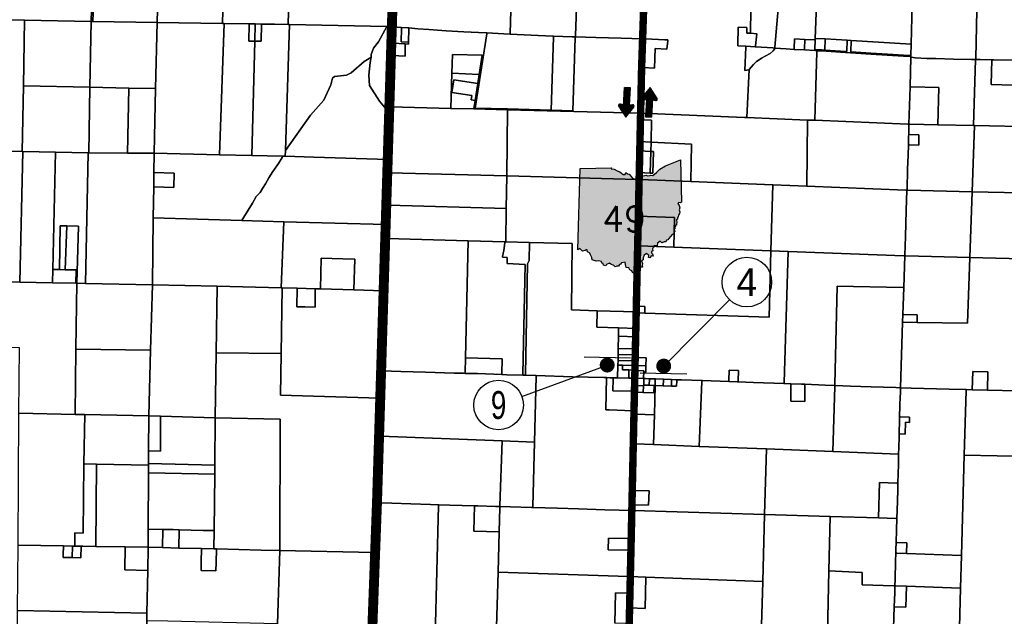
# Model space of a CAD drawing. Header units: feet. Extents: x 1267057 to 1687180, y 157668 to 661817.
# Tile 79 of 157: x 1320937 to 1340794, y 310453 to 322477. Entities that reach past the tile are written whole.
import ezdxf
from ezdxf.enums import TextEntityAlignment as Align

# ---------------------------------------------------------------- set-up
doc = ezdxf.new("R2010")
doc.units = ezdxf.units.FT
doc.header["$MEASUREMENT"] = 0
doc.linetypes.add('F', pattern=[0.15, 0.1, -0.05])
doc.linetypes.add('PHANTOM2', pattern=[1.25, 0.625, -0.125, 0.125, -0.125, 0.125, -0.125])
for name, color, linetype in [('61', 247, 'Continuous'), ('62', 247, 'Continuous'), ('CL-TICK-PI', 1, 'Continuous'), ('County_Land_Parcels_IDHS_', 247, 'Continuous'), ('Hatch-sign', 9, 'Continuous'), ('mercercounty', 247, 'Continuous'), ('SHEET', 4, 'Continuous'), ('SIGN', 9, 'Continuous')]:
    doc.layers.add(name, color=color, linetype=linetype)
doc.styles.get("Standard").update_dxf_attribs({"font": 'font31.shx'})
doc.styles.add('TXT', font='simplex.shx')

# ---------------------------------------------------------------- blocks, each defined once
blk = doc.blocks.new('*X15')
at = {"color": 0}
for p, q in [((1.42, 2.575), (1.923, 2.575)), ((1.434, 2.562), (1.923, 2.562)), ((1.437, 2.587), (1.923, 2.587)), ((1.451, 2.55), (1.923, 2.55)), ((1.454, 2.6), (1.923, 2.6)), ((1.471, 2.612), (1.923, 2.612)), ((1.488, 2.625), (1.923, 2.625)), ((1.506, 2.638), (1.627, 2.638)), ((1.523, 2.65), (1.63, 2.65)), ((1.54, 2.663), (1.633, 2.663)), ((1.557, 2.675), (1.635, 2.675)), ((1.575, 2.688), (1.636, 2.688)), ((1.592, 2.7), (1.63, 2.7)), ((1.469, 2.538), (1.923, 2.538)), ((1.486, 2.525), (1.923, 2.525)), ((1.503, 2.513), (1.627, 2.513)), ((1.52, 2.5), (1.629, 2.5)), ((1.538, 2.487), (1.632, 2.487)), ((1.555, 2.475), (1.635, 2.475)), ((1.572, 2.462), (1.637, 2.462)), ((1.589, 2.45), (1.632, 2.45))]:
    blk.add_line(p, q, dxfattribs=at)
blk = doc.blocks.new('arrow')
at = {"layer": 'SIGN', "color": 6}
for points in [[(1332292, 287632), (1332232, 287649, 0.691214), (1332199, 287605), (1332339, 287387), (1332503, 287588, 0.691214), (1332475, 287636), (1332413, 287625), (1332433, 287975), (1332311, 287981)], [(1332877, 287734), (1332937, 287718, 0.691214), (1332970, 287762), (1332829, 287979), (1332666, 287778, 0.691214), (1332694, 287731), (1332755, 287741), (1332736, 287392), (1332858, 287385)]]:
    blk.add_lwpolyline(points, format="xyb", close=True, dxfattribs=at)
for p, xscale, yscale, zscale, rotation in [((1335261, 285564), 1171.875000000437, 1171.875000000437, 1171.875000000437, 86.8866288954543), ((1329908, 289802), 1171.875000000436, 1171.875000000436, 1171.875000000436, 266.8866288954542)]:
    blk.add_blockref('*X15', p, dxfattribs=dict(at, xscale=xscale, yscale=yscale, zscale=zscale, rotation=rotation))
blk = doc.blocks.new('370')
at = {"color": 0, "linetype": 'ByBlock'}
for p, q in [((0, 0.1001), (0, -0.1001)), ((0, 0), (0.063, 0))]:
    blk.add_line(p, q, dxfattribs=at)

msp = doc.modelspace()

# ---------------------------------------------------------------- hatches: boundary and pattern name
at = {"layer": 'Hatch-sign'}
h = msp.add_hatch(color=256, dxfattribs=at)
h.dxf.hatch_style = 1
h.paths.add_polyline_path([(1332864, 319470), (1332924, 319466), (1332988, 319431), (1333042, 319409), (1333108, 319357), (1333148, 319357), (1333164, 319400), (1333195, 319367), (1333230, 319361), (1333293, 319283), (1333344, 319266), (1333405, 319293), (1333451, 319297), (1333485, 319324), (1333572, 319346), (1333596, 319333), (1333643, 319335), (1333666, 319346), (1333706, 319337), (1333777, 319396), (1333850, 319467), (1333963, 319533), (1334131, 319596), (1334264, 319652), (1334283, 318800), (1334263, 318788), (1334233, 318794), (1334212, 318770), (1334238, 318730), (1334250, 318688), (1334239, 318642), (1334250, 318603), (1334242, 318571), (1334223, 318539), (1334217, 318509), (1334200, 318477), (1334202, 318459), (1334186, 318445), (1334189, 318392), (1334181, 318362), (1334184, 318337), (1334159, 318330), (1334164, 318309), (1334148, 318293), (1334152, 318265), (1334134, 318247), (1334151, 318211), (1334137, 318200), (1334125, 318156), (1334093, 318148), (1334028, 318068), (1334005, 318038), (1333980, 318031), (1333965, 318000), (1333934, 318000), (1333886, 317978), (1333855, 318015), (1333801, 317971), (1333795, 317919), (1333726, 317921), (1333729, 317895), (1333714, 317888), (1333700, 317862), (1333708, 317816), (1333676, 317804), (1333680, 317777), (1333700, 317761), (1333709, 317710), (1333675, 317720), (1333647, 317677), (1333618, 317687), (1333628, 317724), (1333579, 317767), (1333533, 317732), (1333510, 317676), (1333509, 317638), (1333475, 317616), (1333497, 317562), (1333493, 317525), (1333494, 317490), (1333451, 317492), (1333425, 317397), (1333351, 317379), (1333299, 317369), (1333281, 317412), (1333244, 317434), (1333220, 317477), (1333167, 317483), (1333154, 317542), (1333149, 317590), (1333076, 317578), (1333056, 317549), (1333031, 317541), (1333016, 317512), (1332981, 317509), (1332943, 317495), (1332918, 317524), (1332857, 317553), (1332829, 317568), (1332771, 317545), (1332759, 317517), (1332713, 317530), (1332702, 317560), (1332674, 317570), (1332668, 317602), (1332608, 317620), (1332563, 317613), (1332482, 317639), (1332478, 317682), (1332450, 317735), (1332436, 317771), (1332385, 317799), (1332375, 317842), (1332359, 317841), (1332344, 317823), (1332287, 317815), (1332265, 317833), (1332233, 317863), (1332191, 317838), (1332237, 319479), (1332874, 319490)])

# ---------------------------------------------------------------- linework, layer by layer
at = {"layer": '61', "color": 5, "linetype": 'Continuous'}
msp.add_lwpolyline([(1332864, 319470), (1332924, 319466), (1332988, 319431), (1333042, 319409), (1333108, 319357), (1333148, 319357), (1333164, 319400), (1333195, 319367), (1333230, 319361), (1333293, 319283), (1333344, 319266), (1333405, 319293), (1333451, 319297), (1333485, 319324), (1333572, 319346), (1333596, 319333), (1333643, 319335), (1333666, 319346), (1333706, 319337), (1333777, 319396), (1333850, 319467), (1333963, 319533), (1334131, 319596), (1334264, 319652), (1334283, 318800), (1334263, 318788), (1334233, 318794), (1334212, 318770), (1334238, 318730), (1334250, 318688), (1334239, 318642), (1334250, 318603), (1334242, 318571), (1334223, 318539), (1334217, 318509), (1334200, 318477), (1334202, 318459), (1334186, 318445), (1334189, 318392), (1334181, 318362), (1334184, 318337), (1334159, 318330), (1334164, 318309), (1334148, 318293), (1334152, 318265), (1334134, 318247), (1334151, 318211), (1334137, 318200), (1334125, 318156), (1334093, 318148), (1334028, 318068), (1334005, 318038), (1333980, 318031), (1333965, 318000), (1333934, 318000), (1333886, 317978), (1333855, 318015), (1333801, 317971), (1333795, 317919), (1333726, 317921), (1333729, 317895), (1333714, 317888), (1333700, 317862), (1333708, 317816), (1333676, 317804), (1333680, 317777), (1333700, 317761), (1333709, 317710), (1333675, 317720), (1333647, 317677), (1333618, 317687), (1333628, 317724), (1333579, 317767), (1333533, 317732), (1333510, 317676), (1333509, 317638), (1333475, 317616), (1333497, 317562), (1333493, 317525), (1333494, 317490), (1333451, 317492), (1333425, 317397), (1333351, 317379), (1333299, 317369), (1333281, 317412), (1333244, 317434), (1333220, 317477), (1333167, 317483), (1333154, 317542), (1333149, 317590), (1333076, 317578), (1333056, 317549), (1333031, 317541), (1333016, 317512), (1332981, 317509), (1332943, 317495), (1332918, 317524), (1332857, 317553), (1332829, 317568), (1332771, 317545), (1332759, 317517), (1332713, 317530), (1332702, 317560), (1332674, 317570), (1332668, 317602), (1332608, 317620), (1332563, 317613), (1332482, 317639), (1332478, 317682), (1332450, 317735), (1332436, 317771), (1332385, 317799), (1332375, 317842), (1332359, 317841), (1332344, 317823), (1332287, 317815), (1332265, 317833), (1332233, 317863), (1332191, 317838), (1332237, 319479), (1332237, 319479), (1332874, 319490)], close=True, dxfattribs=at)
at = {"layer": 'CL-TICK-PI', "color": 6, "linetype": 'PHANTOM2', "const_width": 200, "flags": 128}
msp.add_lwpolyline([(1328963, 338995), (1328144, 312777), (1327959, 307789), (1327677, 300888), (1327055, 285113), (1326941, 281532), (1326783, 276542), (1326661, 268879)], dxfattribs=at)
at = {"layer": 'CL-TICK-PI', "linetype": 'F', "const_width": 150, "flags": 128}
msp.add_lwpolyline([(1278726, 291441), (1278739, 292634), (1278808, 296860), (1278600, 297875), (1278338, 299105), (1278377, 299577), (1278522, 300170), (1278571, 300614), (1278640, 301882), (1278871, 311352), (1279266, 312724), (1280580, 317679), (1282289, 323400), (1282390, 323709), (1282544, 324030), (1282725, 324283), (1283316, 324565), (1283545, 324920), (1283560, 325733), (1283573, 327065), (1283549, 327583), (1283633, 328034), (1283710, 328291), (1286625, 328350), (1290460, 328288), (1294648, 328200), (1301632, 328078), (1305763, 328102), (1312042, 328020), (1318210, 327795), (1324062, 327717), (1326180, 327672), (1326669, 327727), (1326991, 327860), (1327316, 328079), (1327717, 328368), (1328057, 328647), (1328548, 328738), (1328767, 328730), (1328918, 328737), (1333724, 328617), (1333479, 321499), (1333267, 311918), (1333096, 304581), (1332834, 295133), (1332705, 292167), (1332522, 285003), (1332461, 283691), (1332481, 282511), (1332542, 282168), (1333163, 281444), (1333605, 281069), (1334712, 280781), (1334643, 280489), (1334608, 280252), (1334601, 280141)], dxfattribs=at)
at = {"layer": 'County_Land_Parcels_IDHS_'}
for points in [[(1322418, 323768), (1322377, 322444), (1322377, 322441), (1321037, 322466), (1320687, 322473), (1320243, 322481), (1320278, 323794), (1321077, 323764), (1321128, 325119), (1322458, 325092), (1322418, 323768)], [(1323768, 324530), (1323414, 324540), (1323400, 324272), (1323760, 324262), (1323745, 323736), (1323707, 322417), (1322415, 322441), (1322439, 323157), (1322928, 323147), (1322933, 323296), (1322948, 323756), (1322418, 323768), (1322458, 325092), (1323783, 325066), (1323768, 324530)], [(1328451, 322334), (1328446, 322334), (1328338, 322337), (1326381, 322380), (1326349, 322380), (1326383, 323700), (1326401, 324370), (1326417, 325013), (1327464, 324994), (1328524, 324974), (1328451, 322334)], [(1322415, 322441), (1322377, 322441), (1322377, 322444), (1322418, 323768), (1322948, 323756), (1322933, 323296), (1322928, 323147), (1322439, 323157), (1322415, 322441)], [(1325029, 322400), (1323707, 322417), (1323745, 323736), (1325063, 323718), (1325029, 322400)], [(1326349, 322380), (1326079, 322386), (1325814, 322390), (1325689, 322391), (1325564, 322393), (1325064, 322399), (1325029, 322400), (1325063, 323718), (1326383, 323700), (1326349, 322380)], [(1321012, 321141), (1320987, 319820), (1320637, 319826), (1320687, 322473), (1321037, 322466), (1321012, 321141)], [(1322352, 321114), (1321012, 321141), (1321037, 322466), (1322377, 322441), (1322352, 321114)], [(1323678, 321087), (1323141, 321098), (1322352, 321114), (1322377, 322441), (1322415, 322441), (1323707, 322417), (1323678, 321087)], [(1324970, 319754), (1323649, 319784), (1323678, 321087), (1323707, 322417), (1325029, 322400), (1325064, 322399), (1324970, 319754)], [(1325680, 322043), (1325620, 319739), (1324970, 319754), (1325064, 322399), (1325564, 322393), (1325555, 322045), (1325680, 322043)], [(1325680, 322043), (1325555, 322045), (1325564, 322393), (1325689, 322391), (1325680, 322043)], [(1326296, 319843), (1326292, 319729), (1326292, 319723), (1326240, 319725), (1325620, 319739), (1325680, 322043), (1325805, 322042), (1325814, 322390), (1326079, 322386), (1326349, 322380), (1326381, 322380), (1326296, 319843)], [(1325680, 322043), (1325689, 322391), (1325814, 322390), (1325805, 322042), (1325680, 322043)], [(1328023, 321720), (1327986, 321697), (1327883, 321631), (1327620, 321403), (1327526, 321360), (1327287, 321334), (1327248, 321297), (1327210, 321165), (1327072, 320856), (1326803, 320551), (1326296, 319843), (1326381, 322380), (1328338, 322337), (1328172, 322029), (1328070, 321905), (1328026, 321777), (1328023, 321720)], [(1328397, 320597), (1328359, 320631), (1328196, 320833), (1327994, 321151), (1327976, 321356), (1328002, 321615), (1328023, 321720), (1328026, 321777), (1328070, 321905), (1328172, 322029), (1328338, 322337), (1328446, 322334), (1328451, 322334), (1328397, 320597)], [(1328397, 320597), (1328368, 319673), (1328368, 319657), (1326868, 319709), (1326292, 319723), (1326292, 319729), (1326296, 319843), (1326803, 320551), (1327072, 320856), (1327210, 321165), (1327248, 321297), (1327287, 321334), (1327526, 321360), (1327620, 321403), (1327883, 321631), (1327986, 321697), (1328023, 321720), (1328002, 321615), (1327976, 321356), (1327994, 321151), (1328196, 320833), (1328359, 320631), (1328397, 320597)], [(1322329, 319796), (1322319, 319796), (1321659, 319808), (1320999, 319819), (1320987, 319820), (1321012, 321141), (1322352, 321114), (1322329, 319796)], [(1323112, 319789), (1322329, 319796), (1322352, 321114), (1323141, 321098), (1323112, 319789)], [(1323649, 319784), (1323112, 319789), (1323141, 321098), (1323678, 321087), (1323649, 319784)], [(1319268, 317906), (1319267, 317907), (1319294, 319850), (1319294, 319851), (1319647, 319844), (1320637, 319826), (1320987, 319820), (1320999, 319819), (1320942, 317187), (1319771, 317200), (1319768, 317904), (1319268, 317907), (1319268, 317906)], [(1321608, 317445), (1321602, 317174), (1320942, 317187), (1320999, 319819), (1321659, 319808), (1321608, 317445)], [(1321886, 318321), (1321751, 318324), (1321737, 317441), (1321609, 317443), (1321608, 317445), (1321659, 319808), (1322319, 319796), (1322262, 317160), (1322088, 317164), (1322126, 318317), (1321886, 318322), (1321886, 318321)], [(1323644, 319396), (1323640, 319108), (1323631, 318486), (1323613, 317134), (1322262, 317160), (1322319, 319796), (1322329, 319796), (1323112, 319789), (1323649, 319784), (1323644, 319396)], [(1325418, 318430), (1323631, 318486), (1323640, 319108), (1324044, 319098), (1324051, 319386), (1323644, 319396), (1323649, 319784), (1324970, 319754), (1325620, 319739), (1326240, 319725), (1326231, 319698), (1326158, 319580), (1326043, 319420), (1325959, 319287), (1325894, 319166), (1325836, 319073), (1325790, 318995), (1325705, 318911), (1325635, 318776), (1325543, 318635), (1325458, 318499), (1325418, 318430)], [(1328321, 318351), (1326261, 318403), (1325418, 318430), (1325458, 318499), (1325543, 318635), (1325635, 318776), (1325705, 318911), (1325790, 318995), (1325836, 319073), (1325894, 319166), (1325959, 319287), (1326043, 319420), (1326158, 319580), (1326231, 319698), (1326240, 319725), (1326292, 319723), (1326868, 319709), (1328368, 319657), (1328321, 318351)], [(1323640, 319108), (1323644, 319396), (1324051, 319386), (1324044, 319098), (1323640, 319108)], [(1321737, 317441), (1321751, 318324), (1321886, 318321), (1321853, 317438), (1321737, 317441)], [(1322088, 317164), (1322067, 317164), (1322073, 317434), (1321853, 317438), (1321886, 318322), (1322126, 318317), (1322088, 317164)], [(1326212, 317072), (1324922, 317103), (1323613, 317134), (1323631, 318486), (1325418, 318430), (1326261, 318403), (1326212, 317072)], [(1328274, 317013), (1327674, 317030), (1327695, 317648), (1327454, 317657), (1327019, 317669), (1327002, 317050), (1326899, 317052), (1326532, 317063), (1326232, 317072), (1326212, 317072), (1326261, 318403), (1328321, 318351), (1328274, 317013)], [(1327674, 317030), (1327002, 317050), (1327019, 317669), (1327454, 317657), (1327695, 317648), (1327674, 317030)], [(1322067, 317164), (1321602, 317174), (1321608, 317445), (1321609, 317443), (1321853, 317438), (1322073, 317434), (1322067, 317164)], [(1322071, 315838), (1322054, 314521), (1320923, 314544), (1320932, 315864), (1319963, 315893), (1319633, 315903), (1319649, 317202), (1319771, 317200), (1320942, 317187), (1321602, 317174), (1322067, 317164), (1322088, 317164), (1322071, 315838)], [(1323577, 315814), (1322071, 315838), (1322088, 317164), (1322262, 317160), (1323613, 317134), (1323577, 315814)], [(1324901, 315765), (1324881, 314450), (1323777, 314483), (1323541, 314490), (1323577, 315814), (1323613, 317134), (1324922, 317103), (1324901, 315765)], [(1326211, 315749), (1324901, 315765), (1324922, 317103), (1326212, 317072), (1326232, 317072), (1326211, 315749)], [(1328198, 314849), (1326198, 314907), (1326211, 315749), (1326232, 317072), (1326532, 317063), (1326526, 316691), (1326688, 316688), (1326893, 316682), (1326899, 317052), (1327002, 317050), (1327674, 317030), (1328274, 317013), (1328198, 314849)], [(1326532, 317063), (1326899, 317052), (1326893, 316682), (1326688, 316688), (1326526, 316691), (1326532, 317063)], [(1323541, 314490), (1322248, 314517), (1322054, 314521), (1322071, 315838), (1323577, 315814), (1323541, 314490)], [(1328198, 314849), (1328182, 314376), (1328084, 311738), (1326181, 311780), (1326191, 314429), (1324881, 314450), (1324901, 315765), (1326211, 315749), (1326198, 314907), (1328198, 314849)], [(1322234, 313527), (1322215, 312131), (1322050, 312134), (1322047, 311868), (1322000, 311869), (1321819, 311872), (1320905, 311887), (1320923, 314544), (1322054, 314521), (1322248, 314517), (1322234, 313527)], [(1323538, 313786), (1323537, 313532), (1323537, 313500), (1322483, 313522), (1322234, 313527), (1322248, 314517), (1323541, 314490), (1323538, 313786)], [(1324875, 313500), (1323537, 313532), (1323538, 313786), (1323774, 313780), (1323777, 314483), (1324881, 314450), (1324875, 313500)], [(1323538, 313786), (1323541, 314490), (1323777, 314483), (1323774, 313780), (1323538, 313786)], [(1326181, 311780), (1325807, 311788), (1324903, 311810), (1324852, 311812), (1324858, 312180), (1324873, 313315), (1324875, 313500), (1324881, 314450), (1326191, 314429), (1326181, 311780)], [(1324873, 313315), (1323536, 313347), (1323537, 313500), (1323537, 313532), (1324875, 313500), (1324873, 313315)], [(1322471, 311861), (1322212, 311866), (1322179, 311866), (1322047, 311868), (1322050, 312134), (1322215, 312131), (1322234, 313527), (1322483, 313522), (1322471, 311861)], [(1323536, 313347), (1323531, 312212), (1323529, 311844), (1323066, 311852), (1322471, 311861), (1322483, 313522), (1323537, 313500), (1323536, 313347)], [(1324858, 312180), (1324638, 312185), (1324154, 312197), (1324030, 312200), (1323824, 312205), (1323531, 312212), (1323536, 313347), (1324873, 313315), (1324858, 312180)], [(1323817, 311837), (1323529, 311844), (1323531, 312212), (1323824, 312205), (1323817, 311837)], [(1324147, 311829), (1323817, 311837), (1323824, 312205), (1324030, 312200), (1324154, 312197), (1324147, 311829)], [(1324852, 311812), (1324602, 311818), (1324147, 311829), (1324154, 312197), (1324638, 312185), (1324858, 312180), (1324852, 311812)], [(1323519, 311378), (1323502, 310518), (1320896, 310567), (1320905, 311887), (1321819, 311872), (1321815, 311690), (1321813, 311639), (1321995, 311636), (1322173, 311632), (1322179, 311866), (1322212, 311866), (1322471, 311861), (1323066, 311852), (1323057, 311387), (1323519, 311378)], [(1321995, 311636), (1321813, 311639), (1321815, 311690), (1321819, 311872), (1322000, 311869), (1321995, 311636)], [(1321995, 311636), (1322000, 311869), (1322047, 311868), (1322179, 311866), (1322173, 311632), (1321995, 311636)], [(1323519, 311378), (1323057, 311387), (1323066, 311852), (1323529, 311844), (1323519, 311378)], [(1326138, 310300), (1323927, 310353), (1323498, 310364), (1323492, 310058), (1323484, 309654), (1323498, 310364), (1323502, 310518), (1323519, 311378), (1323529, 311844), (1323817, 311837), (1324147, 311829), (1324602, 311818), (1324597, 311542), (1324594, 311375), (1324894, 311367), (1324898, 311536), (1324903, 311810), (1325807, 311788), (1326181, 311780), (1326181, 311779), (1326138, 310300)], [(1324602, 311818), (1324852, 311812), (1324903, 311810), (1324898, 311536), (1324894, 311367), (1324594, 311375), (1324597, 311542), (1324602, 311818)], [(1327990, 309135), (1326308, 309172), (1326105, 309178), (1326138, 310300), (1326181, 311779), (1326181, 311780), (1328084, 311738), (1327990, 309135)], [(1323484, 309654), (1323475, 309236), (1323475, 309236), (1322736, 309254), (1322649, 309283), (1322654, 309633), (1322207, 309640), (1322198, 309059), (1320876, 309078), (1320879, 309247), (1320896, 310567), (1323502, 310518), (1323498, 310364), (1323484, 309654)]]:
    msp.add_lwpolyline(points, close=True, dxfattribs=at)
at = {"layer": 'mercercounty'}
for points in [[(1332209, 323960), (1332185, 323303), (1332143, 322152), (1332142, 322132), (1332078, 322134), (1331705, 322145), (1331683, 322145), (1331253, 322163), (1330826, 322184), (1330826, 322204), (1330864, 323343), (1330881, 324009), (1331508, 323986), (1331730, 323978), (1332209, 323960)], [(1333530, 323261), (1333521, 322927), (1333511, 322532), (1333499, 322231), (1333494, 322092), (1333069, 322103), (1332559, 322118), (1332142, 322132), (1332143, 322152), (1332185, 323303), (1333500, 323262), (1333530, 323261)], [(1336272, 323163), (1336168, 321924), (1336163, 321905), (1336151, 321905), (1336126, 321907), (1335777, 321928), (1335779, 321948), (1335805, 322195), (1335674, 322203), (1335691, 323184), (1335691, 323184), (1336229, 323165), (1336272, 323163)], [(1336272, 323163), (1336999, 323137), (1337017, 323136), (1336981, 322100), (1336980, 322069), (1336771, 322079), (1336563, 322089), (1336557, 321899), (1336557, 321879), (1336397, 321889), (1336163, 321905), (1336168, 321924), (1336272, 323163)], [(1338225, 323093), (1338940, 323068), (1338943, 323068), (1338916, 321982), (1337702, 322056), (1337627, 322061), (1337180, 322088), (1336981, 322100), (1337017, 323136), (1337588, 323116), (1338225, 323093)], [(1340249, 322999), (1341547, 322966), (1341518, 321897), (1341426, 321900), (1341426, 321865), (1341416, 321866), (1341409, 321648), (1341300, 321650), (1340978, 321657), (1340969, 321658), (1340583, 321667), (1340540, 321667), (1340308, 321672), (1340217, 321674), (1340217, 321694), (1340249, 322999)], [(1328442, 321757), (1328457, 321756), (1328708, 321741), (1328713, 321989), (1328779, 321985), (1328780, 322022), (1328787, 322291), (1328787, 322311), (1328964, 322294), (1329188, 322278), (1329541, 322255), (1329891, 322231), (1330191, 322218), (1330361, 322209), (1330358, 322189), (1330123, 320694), (1330777, 320677), (1330777, 320661), (1330095, 320678), (1330122, 320850), (1330175, 321193), (1330203, 321374), (1330264, 321760), (1329664, 321777), (1329654, 321397), (1329635, 320690), (1328416, 320721), (1328416, 320729), (1328419, 320830), (1328423, 321061), (1328430, 321326), (1328435, 321519), (1328442, 321744), (1328442, 321757)], [(1328450, 322005), (1328451, 322032), (1328456, 322333), (1328549, 322328), (1328639, 322322), (1328638, 322302), (1328632, 322031), (1328780, 322022), (1328779, 321985), (1328713, 321989), (1328465, 322004), (1328450, 322005)], [(1328780, 322022), (1328632, 322031), (1328638, 322302), (1328639, 322322), (1328767, 322313), (1328787, 322311), (1328787, 322291), (1328780, 322022)], [(1335777, 321928), (1335772, 321928), (1335584, 321940), (1335417, 321952), (1335417, 321972), (1335429, 322329), (1335604, 322319), (1335599, 322208), (1335674, 322203), (1335805, 322195), (1335779, 321948), (1335777, 321928)], [(1330826, 322184), (1331253, 322163), (1331683, 322145), (1331705, 322145), (1331705, 322125), (1331658, 320655), (1330777, 320677), (1330123, 320694), (1330358, 322189), (1330361, 322209), (1330701, 322190), (1330826, 322184)], [(1333475, 321512), (1333471, 321399), (1333459, 321002), (1333456, 320901), (1333449, 320625), (1333449, 320592), (1330777, 320661), (1330777, 320677), (1331658, 320655), (1332093, 320643), (1332142, 322112), (1332142, 322132), (1332559, 322118), (1333069, 322103), (1333494, 322092), (1333487, 321865), (1333475, 321512)], [(1331658, 320655), (1331705, 322125), (1331705, 322145), (1332078, 322134), (1332142, 322132), (1332142, 322112), (1332093, 320643), (1331658, 320655)], [(1333494, 322092), (1333560, 322090), (1333948, 322073), (1334008, 322070), (1334006, 322050), (1333990, 321886), (1333753, 321894), (1333737, 321501), (1333505, 321511), (1333475, 321512), (1333487, 321865), (1333494, 322092)], [(1336557, 321879), (1336557, 321899), (1336563, 322089), (1336771, 322079), (1336766, 321887), (1336765, 321867), (1336762, 321867), (1336557, 321879)], [(1336980, 322069), (1336974, 321874), (1336973, 321854), (1336765, 321867), (1336766, 321887), (1336771, 322079), (1336980, 322069)], [(1336980, 322069), (1336981, 322100), (1337180, 322088), (1337174, 321863), (1337107, 321867), (1336974, 321874), (1336980, 322069)], [(1337180, 322088), (1337627, 322061), (1337621, 321835), (1337489, 321844), (1337174, 321863), (1337180, 322088)], [(1328442, 321757), (1328450, 322005), (1328465, 322004), (1328713, 321989), (1328708, 321741), (1328457, 321756), (1328442, 321757)], [(1335777, 321928), (1336126, 321907), (1336151, 321905), (1336163, 321905), (1336157, 321885), (1336129, 321847), (1336069, 321796), (1335968, 321743), (1335897, 321701), (1335831, 321657), (1335793, 321633), (1335739, 321573), (1335688, 321517), (1335649, 321475), (1335641, 321466), (1335604, 321459), (1335559, 321451), (1335583, 321920), (1335584, 321940), (1335772, 321928), (1335777, 321928)], [(1336823, 320455), (1335598, 320505), (1335649, 321475), (1335688, 321517), (1335739, 321573), (1335793, 321633), (1335831, 321657), (1335897, 321701), (1335968, 321743), (1336069, 321796), (1336129, 321847), (1336157, 321885), (1336163, 321905), (1336397, 321889), (1336557, 321879), (1336762, 321867), (1336765, 321867), (1336973, 321854), (1337014, 321852), (1337014, 321832), (1336971, 320449), (1336823, 320455)], [(1337627, 322061), (1337702, 322056), (1337696, 321830), (1338101, 321802), (1338435, 321783), (1338764, 321763), (1338910, 321754), (1338910, 321738), (1338765, 321743), (1338762, 321743), (1338433, 321763), (1338100, 321782), (1337488, 321824), (1337106, 321847), (1337014, 321852), (1336973, 321854), (1336974, 321874), (1337107, 321867), (1337174, 321863), (1337489, 321844), (1337621, 321835), (1337627, 322061)], [(1338916, 321982), (1338910, 321754), (1338764, 321763), (1338435, 321783), (1338101, 321802), (1337696, 321830), (1337702, 322056), (1338916, 321982)], [(1330203, 321374), (1329654, 321397), (1329664, 321777), (1330264, 321760), (1330203, 321374)], [(1338893, 321122), (1338871, 320373), (1338851, 320373), (1336971, 320449), (1337014, 321832), (1337014, 321852), (1337106, 321847), (1337488, 321824), (1338100, 321782), (1338433, 321763), (1338762, 321743), (1338765, 321743), (1338910, 321738), (1338910, 321722), (1338893, 321122)], [(1338893, 321122), (1338910, 321722), (1338913, 321721), (1338998, 321710), (1339232, 321697), (1339416, 321692), (1339771, 321684), (1340133, 321675), (1340211, 321674), (1340173, 320343), (1339452, 320359), (1339473, 321109), (1338913, 321122), (1338893, 321122)], [(1340193, 320343), (1340181, 320343), (1340173, 320343), (1340211, 321674), (1340217, 321674), (1340308, 321672), (1340540, 321667), (1340526, 321168), (1340963, 321158), (1340978, 321657), (1341300, 321650), (1341409, 321648), (1341450, 321648), (1341450, 321628), (1341411, 320316), (1340193, 320343)], [(1341445, 318978), (1340145, 319009), (1340193, 320343), (1341411, 320316), (1341450, 321628), (1341450, 321648), (1341500, 321647), (1341500, 321627), (1341461, 320314), (1341460, 320310), (1341453, 319644), (1341445, 318978)], [(1340978, 321657), (1340963, 321158), (1340526, 321168), (1340540, 321667), (1340583, 321667), (1340969, 321658), (1340978, 321657)], [(1329654, 321397), (1330203, 321374), (1330175, 321193), (1329695, 321268), (1329654, 321009), (1330054, 320947), (1330041, 320862), (1330122, 320850), (1330095, 320678), (1329635, 320690), (1329654, 321397)], [(1330122, 320850), (1330041, 320862), (1330054, 320947), (1329654, 321009), (1329695, 321268), (1330175, 321193), (1330122, 320850)], [(1338871, 320373), (1338893, 321122), (1338913, 321122), (1339473, 321109), (1339452, 320359), (1338891, 320372), (1338871, 320373)], [(1330759, 319327), (1328392, 319391), (1328377, 319391), (1328379, 319449), (1328392, 319914), (1328405, 320335), (1328408, 320447), (1328414, 320661), (1328416, 320721), (1329635, 320690), (1330095, 320678), (1330777, 320661), (1330759, 319327)], [(1333426, 319397), (1333424, 319332), (1333423, 319256), (1333393, 319257), (1330759, 319327), (1330777, 320661), (1333449, 320592), (1333449, 320592), (1333446, 320459), (1333446, 320439), (1333441, 320088), (1333439, 320023), (1333439, 320023), (1333435, 319857), (1333434, 319834), (1333434, 319833), (1333426, 319397)], [(1336809, 319121), (1336124, 319148), (1334469, 319214), (1334486, 319971), (1333669, 320011), (1333676, 320450), (1333446, 320459), (1333449, 320592), (1333479, 320591), (1335555, 320507), (1335598, 320505), (1336823, 320455), (1336809, 319121)], [(1333439, 320023), (1333441, 320088), (1333446, 320439), (1333446, 320459), (1333676, 320450), (1333669, 320011), (1333439, 320023)], [(1336809, 319121), (1336823, 320455), (1336971, 320449), (1338851, 320373), (1338871, 320373), (1338865, 320163), (1338864, 320122), (1338859, 319954), (1338854, 319748), (1338843, 319462), (1338832, 319045), (1338831, 319040), (1338811, 319041), (1336809, 319121)], [(1338831, 319040), (1338832, 319045), (1338843, 319462), (1338854, 319748), (1338859, 319954), (1338879, 319953), (1339067, 319949), (1339073, 320158), (1338885, 320162), (1338865, 320163), (1338871, 320373), (1338891, 320372), (1339452, 320359), (1340173, 320343), (1340181, 320343), (1340193, 320343), (1340145, 319009), (1338851, 319040), (1338831, 319040)], [(1338865, 320163), (1338885, 320162), (1339073, 320158), (1339067, 319949), (1338879, 319953), (1338859, 319954), (1338864, 320122), (1338865, 320163)], [(1333423, 319256), (1333424, 319332), (1333426, 319397), (1333655, 319386), (1333708, 319383), (1333716, 319819), (1333664, 319822), (1333669, 320011), (1334486, 319971), (1334469, 319214), (1333453, 319255), (1333423, 319256)], [(1333664, 319822), (1333434, 319834), (1333435, 319857), (1333439, 320023), (1333439, 320023), (1333669, 320011), (1333664, 319822)], [(1333426, 319397), (1333434, 319833), (1333434, 319834), (1333664, 319822), (1333655, 319386), (1333426, 319397)], [(1333655, 319386), (1333664, 319822), (1333716, 319819), (1333708, 319383), (1333655, 319386)], [(1330759, 319327), (1330750, 318674), (1328372, 318742), (1328357, 318743), (1328364, 318955), (1328377, 319391), (1328392, 319391), (1330759, 319327)], [(1331217, 317989), (1330741, 318002), (1330750, 318674), (1330759, 319327), (1333393, 319257), (1333423, 319256), (1333415, 318778), (1333411, 318517), (1333411, 318516), (1333406, 318173), (1333405, 318096), (1333402, 317920), (1333394, 317520), (1333392, 317342), (1333381, 316847), (1333379, 316701), (1333377, 316586), (1332582, 316610), (1332063, 316626), (1332081, 317966), (1331217, 317989)], [(1333423, 319256), (1333453, 319255), (1334469, 319214), (1336124, 319148), (1336087, 317818), (1334132, 317893), (1334141, 318489), (1333411, 318516), (1333411, 318517), (1333415, 318778), (1333423, 319256)], [(1336087, 317818), (1336124, 319148), (1336809, 319121), (1338811, 319041), (1338831, 319040), (1338817, 318630), (1338801, 318105), (1338789, 317731), (1338789, 317715), (1338769, 317716), (1336436, 317805), (1336087, 317818)], [(1338789, 317715), (1338789, 317731), (1338801, 318105), (1338817, 318630), (1338831, 319040), (1338851, 319040), (1340145, 319009), (1340099, 317684), (1338809, 317715), (1338789, 317715)], [(1340099, 317684), (1340145, 319009), (1341445, 318978), (1342730, 318948), (1342750, 318948), (1342750, 318936), (1342749, 318732), (1342748, 318676), (1342728, 318677), (1342335, 318685), (1342327, 317631), (1341415, 317652), (1340099, 317684)], [(1330741, 318002), (1330724, 318002), (1329982, 318022), (1328350, 318065), (1328335, 318066), (1328340, 318219), (1328352, 318572), (1328357, 318743), (1328372, 318742), (1330750, 318674), (1330741, 318002)], [(1333402, 317920), (1333405, 318096), (1333406, 318173), (1333411, 318516), (1334141, 318489), (1334132, 317893), (1333432, 317919), (1333402, 317920)], [(1329923, 315349), (1329890, 315350), (1329696, 315355), (1329122, 315374), (1328626, 315388), (1328245, 315399), (1328252, 315638), (1328263, 315991), (1328278, 316428), (1328295, 316850), (1328309, 317329), (1328325, 317775), (1328335, 318066), (1328350, 318065), (1329982, 318022), (1329930, 315661), (1329924, 315369), (1329923, 315349)], [(1330662, 315325), (1330663, 315345), (1330667, 315640), (1329930, 315661), (1329982, 318022), (1330724, 318002), (1330723, 317981), (1330707, 317876), (1330699, 317821), (1330692, 317793), (1330690, 317782), (1330690, 317755), (1330682, 317733), (1330674, 317712), (1330673, 317689), (1330771, 317684), (1330768, 317563), (1331129, 317545), (1331085, 315332), (1331084, 315312), (1330759, 315322), (1330662, 315325)], [(1331134, 315311), (1331084, 315312), (1331085, 315332), (1331129, 317545), (1330768, 317563), (1330771, 317684), (1330673, 317689), (1330674, 317712), (1330682, 317733), (1330690, 317755), (1330690, 317782), (1330692, 317793), (1330699, 317821), (1330707, 317876), (1330723, 317981), (1330724, 318002), (1330741, 318002), (1331217, 317989), (1331212, 317622), (1331179, 317555), (1331135, 315331), (1331134, 315311)], [(1331353, 315304), (1331339, 315304), (1331134, 315311), (1331135, 315331), (1331179, 317555), (1331212, 317622), (1331217, 317989), (1332081, 317966), (1332063, 316626), (1332582, 316610), (1332576, 316278), (1333016, 316267), (1333013, 316096), (1333009, 315850), (1333007, 315731), (1333005, 315611), (1333003, 315516), (1333000, 315516), (1332996, 315257), (1332996, 315257), (1332973, 315257), (1332908, 315259), (1332842, 315261), (1332773, 315263), (1332717, 315264), (1332084, 315282), (1331353, 315304)], [(1333379, 316701), (1333381, 316847), (1333392, 317342), (1333394, 317520), (1333402, 317920), (1333432, 317919), (1334132, 317893), (1336087, 317818), (1336049, 316481), (1333541, 316563), (1333543, 316695), (1333409, 316700), (1333379, 316701)], [(1335428, 315177), (1335429, 315197), (1335436, 315407), (1335245, 315414), (1335238, 315204), (1335237, 315184), (1334709, 315204), (1334694, 315204), (1334285, 315218), (1334188, 315221), (1334085, 315225), (1333920, 315230), (1333757, 315236), (1333756, 315236), (1333676, 315239), (1333640, 315240), (1333637, 315240), (1333556, 315244), (1333525, 315245), (1333519, 315245), (1333519, 315265), (1333521, 315376), (1333564, 315375), (1333565, 315475), (1333566, 315499), (1333569, 315664), (1333391, 315670), (1333361, 315671), (1333362, 315711), (1333362, 315715), (1333362, 315720), (1333364, 315831), (1333364, 315840), (1333369, 316072), (1333369, 316086), (1333372, 316253), (1333372, 316256), (1333374, 316331), (1333377, 316569), (1333407, 316568), (1333541, 316563), (1336049, 316481), (1336087, 317818), (1336436, 317805), (1336354, 315163), (1336354, 315143), (1336349, 315143), (1335734, 315166), (1335428, 315177)], [(1338767, 317079), (1338747, 317079), (1337423, 317103), (1337378, 315123), (1337378, 315103), (1337378, 315103), (1337181, 315110), (1336772, 315129), (1336703, 315132), (1336491, 315139), (1336354, 315143), (1336354, 315163), (1336436, 317805), (1338769, 317716), (1338789, 317715), (1338767, 317079)], [(1339034, 316377), (1339039, 316527), (1338768, 316537), (1338748, 316538), (1338767, 317079), (1338789, 317715), (1338809, 317715), (1340099, 317684), (1340052, 316358), (1339034, 316377)], [(1341415, 317652), (1341369, 315656), (1341354, 315009), (1341354, 314989), (1341056, 314996), (1340455, 315010), (1340464, 315378), (1340157, 315385), (1340148, 315018), (1340023, 315021), (1339682, 315029), (1339169, 315045), (1338917, 315052), (1338698, 315058), (1338698, 315058), (1338743, 316383), (1338763, 316383), (1339034, 316377), (1340052, 316358), (1340099, 317684), (1341415, 317652)], [(1337378, 315103), (1337378, 315123), (1337423, 317103), (1338747, 317079), (1338767, 317079), (1338748, 316538), (1338743, 316383), (1338698, 315058), (1338608, 315062), (1338111, 315077), (1337695, 315093), (1337383, 315103), (1337378, 315103)], [(1333377, 316569), (1333374, 316331), (1333372, 316256), (1333016, 316267), (1332576, 316278), (1332582, 316610), (1333377, 316586), (1333377, 316582), (1333377, 316569)], [(1333377, 316569), (1333377, 316582), (1333377, 316586), (1333379, 316701), (1333409, 316700), (1333543, 316695), (1333541, 316563), (1333407, 316568), (1333377, 316569)], [(1338743, 316383), (1338748, 316538), (1338768, 316537), (1339039, 316527), (1339034, 316377), (1338763, 316383), (1338743, 316383)], [(1333369, 316086), (1333013, 316096), (1333016, 316267), (1333372, 316256), (1333372, 316253), (1333369, 316086)], [(1333009, 315850), (1333013, 316096), (1333369, 316086), (1333369, 316072), (1333364, 315840), (1333009, 315850)], [(1333361, 315671), (1333360, 315600), (1333005, 315611), (1333007, 315731), (1333362, 315720), (1333362, 315715), (1333362, 315711), (1333361, 315671)], [(1333364, 315840), (1333364, 315831), (1333362, 315720), (1333007, 315731), (1333009, 315850), (1333364, 315840)], [(1330662, 315325), (1330173, 315343), (1329923, 315349), (1329924, 315369), (1329930, 315661), (1330667, 315640), (1330663, 315345), (1330662, 315325)], [(1333358, 315506), (1333358, 315505), (1333094, 315513), (1333003, 315516), (1333005, 315611), (1333360, 315600), (1333360, 315591), (1333358, 315506)], [(1333566, 315499), (1333388, 315505), (1333358, 315506), (1333360, 315591), (1333360, 315600), (1333361, 315671), (1333391, 315670), (1333569, 315664), (1333566, 315499)], [(1328201, 314083), (1328203, 314136), (1328220, 314648), (1328231, 315001), (1328238, 315239), (1328245, 315399), (1328626, 315388), (1329122, 315374), (1329696, 315355), (1329890, 315350), (1329923, 315349), (1330173, 315343), (1330662, 315325), (1330759, 315322), (1331084, 315312), (1331134, 315311), (1331339, 315304), (1331353, 315304), (1331353, 315284), (1331318, 313963), (1330669, 313988), (1328216, 314083), (1328201, 314083)], [(1333222, 315252), (1332996, 315257), (1333000, 315516), (1333003, 315516), (1333094, 315513), (1333093, 315423), (1333224, 315419), (1333222, 315252)], [(1333357, 315415), (1333224, 315419), (1333093, 315423), (1333094, 315513), (1333358, 315505), (1333358, 315482), (1333357, 315415)], [(1333355, 315249), (1333222, 315252), (1333224, 315419), (1333357, 315415), (1333357, 315406), (1333357, 315397), (1333356, 315382), (1333355, 315249)], [(1333355, 315249), (1333356, 315382), (1333357, 315397), (1333357, 315406), (1333387, 315405), (1333522, 315400), (1333521, 315376), (1333519, 315265), (1333519, 315245), (1333355, 315249)], [(1333358, 315505), (1333358, 315506), (1333388, 315505), (1333566, 315499), (1333565, 315475), (1333564, 315375), (1333521, 315376), (1333522, 315400), (1333387, 315405), (1333357, 315406), (1333357, 315415), (1333358, 315482), (1333358, 315505)], [(1335428, 315177), (1335403, 315178), (1335237, 315184), (1335238, 315204), (1335245, 315414), (1335436, 315407), (1335429, 315197), (1335428, 315177)], [(1340148, 315018), (1340157, 315385), (1340464, 315378), (1340455, 315010), (1340452, 315010), (1340148, 315018)], [(1333332, 314530), (1333330, 314481), (1333319, 313927), (1333316, 313800), (1333297, 312991), (1333296, 312918), (1333289, 312702), (1333287, 312633), (1333287, 312585), (1333030, 312591), (1332736, 312601), (1332208, 312617), (1331780, 312629), (1331284, 312643), (1331284, 312663), (1331318, 313963), (1331353, 315284), (1331353, 315304), (1332084, 315282), (1332717, 315264), (1332773, 315263), (1332756, 314614), (1332824, 314612), (1333304, 314597), (1333334, 314597), (1333332, 314530)], [(1333346, 314970), (1333339, 314777), (1333334, 314597), (1333304, 314597), (1332824, 314612), (1332756, 314614), (1332773, 315263), (1332842, 315261), (1332908, 315259), (1332908, 315239), (1332901, 314999), (1333316, 314987), (1333346, 314986), (1333346, 314970)], [(1333350, 315105), (1333346, 314986), (1333316, 314987), (1332901, 314999), (1332908, 315239), (1332908, 315259), (1332973, 315257), (1332996, 315257), (1332996, 315257), (1333222, 315252), (1333355, 315249), (1333350, 315105)], [(1333521, 315112), (1333521, 315099), (1333515, 315099), (1333380, 315104), (1333350, 315105), (1333355, 315249), (1333519, 315245), (1333525, 315245), (1333524, 315225), (1333521, 315112)], [(1333525, 315245), (1333556, 315244), (1333637, 315240), (1333633, 315108), (1333521, 315112), (1333524, 315225), (1333525, 315245)], [(1333633, 315108), (1333637, 315240), (1333640, 315240), (1333676, 315239), (1333756, 315236), (1333752, 315104), (1333730, 315105), (1333633, 315108)], [(1334082, 315092), (1334184, 315088), (1334187, 315201), (1334188, 315221), (1334285, 315218), (1334694, 315204), (1334693, 315184), (1334638, 313877), (1333720, 313912), (1333736, 314516), (1333752, 315104), (1333754, 315104), (1333917, 315098), (1334082, 315092)], [(1333756, 315236), (1333757, 315236), (1333920, 315230), (1333920, 315210), (1333917, 315098), (1333754, 315104), (1333752, 315104), (1333756, 315236)], [(1334082, 315092), (1333917, 315098), (1333920, 315210), (1333920, 315230), (1334085, 315225), (1334085, 315205), (1334082, 315092)], [(1334082, 315092), (1334085, 315205), (1334085, 315225), (1334188, 315221), (1334187, 315201), (1334184, 315088), (1334082, 315092)], [(1335997, 313825), (1334638, 313877), (1334693, 315184), (1334694, 315204), (1334709, 315204), (1335237, 315184), (1335403, 315178), (1335428, 315177), (1335734, 315166), (1336349, 315143), (1336354, 315143), (1336491, 315139), (1336491, 314789), (1336772, 314779), (1336772, 315129), (1337181, 315110), (1337378, 315103), (1337377, 315083), (1337338, 313773), (1335997, 313825)], [(1336491, 315139), (1336703, 315132), (1336772, 315129), (1336772, 314779), (1336491, 314789), (1336491, 315139)], [(1333736, 314516), (1333362, 314529), (1333332, 314530), (1333334, 314597), (1333339, 314777), (1333346, 314970), (1333376, 314969), (1333511, 314964), (1333726, 314956), (1333730, 315105), (1333752, 315104), (1333736, 314516)], [(1333346, 314970), (1333346, 314986), (1333350, 315105), (1333380, 315104), (1333515, 315099), (1333511, 314964), (1333376, 314969), (1333346, 314970)], [(1333730, 315105), (1333726, 314956), (1333511, 314964), (1333515, 315099), (1333521, 315099), (1333521, 315112), (1333633, 315108), (1333730, 315105)], [(1338674, 314129), (1338673, 314070), (1338667, 313858), (1338663, 313723), (1337338, 313773), (1337377, 315083), (1337378, 315103), (1337378, 315103), (1337383, 315103), (1337695, 315093), (1338111, 315077), (1338608, 315062), (1338698, 315058), (1338699, 315007), (1338698, 314945), (1338696, 314881), (1338688, 314694), (1338682, 314471), (1338681, 314415), (1338674, 314129)], [(1339986, 313701), (1339929, 311680), (1338822, 311715), (1338828, 311935), (1338632, 311940), (1338612, 311940), (1338620, 312195), (1338625, 312416), (1338625, 312423), (1338637, 312769), (1338644, 313015), (1338647, 313135), (1338652, 313321), (1338658, 313515), (1338663, 313723), (1338667, 313858), (1338673, 314070), (1338674, 314129), (1338694, 314129), (1338795, 314126), (1338802, 314364), (1338883, 314361), (1338885, 314466), (1338702, 314471), (1338682, 314471), (1338688, 314694), (1338696, 314881), (1338698, 314945), (1338699, 315007), (1338698, 315058), (1338698, 315058), (1338917, 315052), (1339169, 315045), (1339682, 315029), (1340023, 315021), (1340022, 315001), (1339986, 313701)], [(1333720, 313912), (1333349, 313926), (1333319, 313927), (1333330, 314481), (1333332, 314530), (1333362, 314529), (1333736, 314516), (1333720, 313912)], [(1338682, 314471), (1338702, 314471), (1338885, 314466), (1338883, 314361), (1338802, 314364), (1338795, 314126), (1338694, 314129), (1338674, 314129), (1338681, 314415), (1338682, 314471)], [(1330619, 312664), (1330530, 312667), (1330174, 312678), (1330108, 312680), (1329615, 312695), (1329387, 312701), (1329223, 312706), (1328828, 312720), (1328442, 312731), (1328156, 312742), (1328156, 312758), (1328179, 313362), (1328195, 313959), (1328201, 314083), (1328216, 314083), (1330669, 313988), (1330620, 312684), (1330620, 312664), (1330619, 312664)], [(1331284, 312643), (1331261, 312644), (1330837, 312658), (1330620, 312664), (1330620, 312684), (1330669, 313988), (1331318, 313963), (1331284, 312663), (1331284, 312643)], [(1335960, 312504), (1333317, 312584), (1333287, 312585), (1333287, 312633), (1333289, 312702), (1333621, 312692), (1333629, 312981), (1333297, 312991), (1333316, 313800), (1333319, 313927), (1333349, 313926), (1333720, 313912), (1334638, 313877), (1335997, 313825), (1335960, 312504)], [(1338257, 312434), (1337283, 312464), (1335960, 312504), (1335997, 313825), (1337338, 313773), (1338663, 313723), (1338658, 313515), (1338652, 313321), (1338647, 313135), (1338627, 313135), (1338278, 313146), (1338257, 312434)], [(1338625, 312423), (1338605, 312423), (1338257, 312434), (1338278, 313146), (1338627, 313135), (1338647, 313135), (1338644, 313015), (1338637, 312769), (1338625, 312423)], [(1333297, 312991), (1333629, 312981), (1333621, 312692), (1333289, 312702), (1333296, 312918), (1333297, 312991)], [(1329315, 310044), (1329294, 310045), (1329282, 310045), (1328324, 310076), (1328081, 310084), (1328066, 310084), (1328078, 310401), (1328101, 311068), (1328124, 311640), (1328132, 311980), (1328137, 312135), (1328148, 312490), (1328154, 312691), (1328156, 312742), (1328442, 312731), (1328828, 312720), (1329223, 312706), (1329387, 312701), (1329386, 312681), (1329315, 310044)], [(1330584, 311340), (1330548, 310020), (1330548, 310000), (1330438, 310006), (1330314, 310011), (1330225, 310014), (1329315, 310044), (1329386, 312681), (1329387, 312701), (1329615, 312695), (1330108, 312680), (1330095, 312169), (1330606, 312153), (1330584, 311340)], [(1330108, 312680), (1330174, 312678), (1330530, 312667), (1330619, 312664), (1330619, 312644), (1330606, 312153), (1330095, 312169), (1330108, 312680)], [(1333269, 312019), (1333239, 312019), (1332811, 312030), (1332805, 311795), (1333233, 311784), (1333263, 311783), (1333253, 311401), (1333251, 311254), (1333211, 311255), (1330584, 311340), (1330606, 312153), (1330619, 312644), (1330619, 312664), (1330620, 312664), (1330837, 312658), (1331261, 312644), (1331284, 312643), (1331780, 312629), (1332208, 312617), (1332736, 312601), (1333030, 312591), (1333287, 312585), (1333282, 312407), (1333269, 312029), (1333269, 312019)], [(1333269, 312019), (1333269, 312029), (1333282, 312407), (1333287, 312585), (1333317, 312584), (1335960, 312504), (1335923, 311153), (1333567, 311242), (1333251, 311254), (1333251, 311254), (1333253, 311401), (1333263, 311783), (1333265, 311852), (1333269, 312019)], [(1337258, 311367), (1337224, 309793), (1337223, 309773), (1337210, 309774), (1337137, 309777), (1337042, 309778), (1336475, 309801), (1336395, 309804), (1336379, 309805), (1335909, 309824), (1335885, 309824), (1335886, 309844), (1335922, 311146), (1335923, 311153), (1335960, 312504), (1337283, 312464), (1337258, 311367)], [(1338257, 312434), (1338605, 312423), (1338625, 312423), (1338625, 312416), (1338620, 312195), (1338612, 311940), (1338607, 311799), (1338605, 311722), (1338601, 311564), (1338591, 311193), (1338587, 311066), (1338567, 311066), (1337924, 311088), (1337930, 311337), (1337258, 311367), (1337283, 312464), (1338257, 312434)], [(1333263, 311783), (1333233, 311784), (1332805, 311795), (1332811, 312030), (1333239, 312019), (1333269, 312019), (1333265, 311852), (1333263, 311783)], [(1338822, 311715), (1338625, 311722), (1338605, 311722), (1338607, 311799), (1338612, 311940), (1338632, 311940), (1338828, 311935), (1338822, 311715)], [(1338822, 311715), (1339929, 311680), (1339910, 311019), (1338819, 311058), (1338607, 311065), (1338587, 311066), (1338591, 311193), (1338601, 311564), (1338605, 311722), (1338625, 311722), (1338822, 311715)], [(1338547, 309728), (1338482, 309730), (1338092, 309743), (1337726, 309754), (1337223, 309773), (1337224, 309793), (1337258, 311367), (1337930, 311337), (1337924, 311088), (1338567, 311066), (1338587, 311066), (1338583, 310927), (1338575, 310643), (1338568, 310438), (1338562, 310208), (1338554, 309933), (1338547, 309728)], [(1335441, 309840), (1335383, 309842), (1335116, 309851), (1335048, 309854), (1334934, 309858), (1334784, 309863), (1334772, 309864), (1334418, 309878), (1334162, 309885), (1334081, 309887), (1334032, 309889), (1333732, 309899), (1333218, 309919), (1333219, 310011), (1333225, 310260), (1333227, 310310), (1333238, 310622), (1333552, 310610), (1333567, 311242), (1335923, 311153), (1335922, 311146), (1335886, 309844), (1335885, 309824), (1335441, 309840)], [(1333567, 311242), (1333552, 310610), (1333238, 310622), (1333238, 310632), (1333245, 310917), (1333247, 311004), (1333251, 311241), (1333251, 311254), (1333251, 311254), (1333567, 311242)], [(1339873, 309691), (1339873, 309691), (1339559, 309700), (1338903, 309719), (1338871, 309720), (1338547, 309728), (1338554, 309933), (1338562, 310208), (1338568, 310438), (1338575, 310643), (1338806, 310635), (1338819, 311058), (1339910, 311019), (1339874, 309711), (1339873, 309691)], [(1338819, 311058), (1338806, 310635), (1338575, 310643), (1338583, 310927), (1338587, 311066), (1338607, 311065), (1338819, 311058)], [(1333238, 310622), (1333227, 310310), (1332940, 310317), (1332955, 310924), (1333245, 310917), (1333238, 310632), (1333238, 310622)]]:
    msp.add_lwpolyline(points, close=True, dxfattribs=at)
for points in [[(1330864, 323343), (1330826, 322204), (1330826, 322184), (1330701, 322190), (1330361, 322209), (1330191, 322218), (1329891, 322231), (1329541, 322255), (1329188, 322278), (1328964, 322294), (1328787, 322311), (1328767, 322313), (1328639, 322322), (1328639, 322322), (1328549, 322328), (1328456, 322333), (1328461, 322481)], [(1335691, 323184), (1335674, 322203), (1335599, 322208), (1335604, 322319), (1335429, 322329), (1335417, 321972), (1335417, 321952), (1335584, 321940), (1335583, 321920), (1335559, 321451), (1335604, 321459), (1335641, 321466), (1335649, 321475), (1335598, 320505), (1335555, 320507), (1333479, 320591), (1333449, 320592), (1333449, 320592), (1333449, 320625), (1333456, 320901), (1333459, 321002), (1333471, 321399), (1333475, 321512), (1333505, 321511), (1333737, 321501), (1333753, 321894), (1333990, 321886), (1334006, 322050), (1334008, 322070), (1333948, 322073), (1333560, 322090), (1333494, 322092), (1333494, 322092), (1333499, 322231), (1333511, 322532)], [(1340249, 322999), (1340217, 321694), (1340217, 321674), (1340211, 321674), (1340133, 321675), (1339771, 321684), (1339416, 321692), (1339232, 321697), (1338998, 321710), (1338913, 321721), (1338910, 321722), (1338910, 321738), (1338910, 321754), (1338916, 321982), (1338943, 323068)], [(1341318, 313672), (1339986, 313701), (1340022, 315001), (1340023, 315021), (1340148, 315018), (1340452, 315010), (1340455, 315010), (1341056, 314996)], [(1339874, 309711), (1339910, 311019), (1339929, 311680), (1339986, 313701), (1341318, 313672), (1341317, 313529), (1342261, 313525), (1342282, 313525), (1342242, 313387), (1342138, 313012), (1342067, 312766), (1342029, 312630), (1342026, 312618), (1341959, 312373), (1341939, 312300), (1341918, 312300), (1341283, 312318), (1341232, 310667), (1341232, 310667), (1341225, 310457), (1341221, 310318)], [(1330548, 310020), (1330584, 311340), (1333211, 311255), (1333251, 311254), (1333251, 311241), (1333247, 311004), (1333245, 310917), (1332955, 310924), (1332940, 310317)]]:
    msp.add_lwpolyline(points, dxfattribs=at)
at = {"layer": 'SHEET'}
for points in [[(1333925, 315496), (1335250, 316833)], [(1331064, 314884), (1332786, 315517)]]:
    msp.add_lwpolyline(points, dxfattribs=at)
at = {"layer": 'SHEET', "const_width": 150}
for points in [[(1332819, 315450, 1), (1332752, 315584, 1)], [(1333891, 315563, 1), (1333959, 315429, 1)]]:
    msp.add_lwpolyline(points, format="xyb", close=True, dxfattribs=at)
at = {"layer": 'SHEET'}
for centre in [(1335602, 317188), (1330595, 314711)]:
    msp.add_circle(centre, 500, dxfattribs=at)

# ---------------------------------------------------------------- block references
at = {"layer": 'SHEET', "xscale": 4687.500000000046, "yscale": 4687.500000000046, "zscale": 4687.500000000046}
for p, rotation in [((1332789, 315664), 268.6184991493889), ((1333921, 315349), 88.61849914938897)]:
    msp.add_blockref('370', p, dxfattribs=dict(at, rotation=rotation))
at = {"layer": 'SIGN'}
msp.add_blockref('arrow', (820, 33128), dxfattribs=at)

# ---------------------------------------------------------------- texts
at = {"layer": '62', "color": 5, "linetype": 'Continuous', "style": 'TXT'}
msp.add_attdef('49', text='202', height=517.5, dxfattribs=at).set_placement((1333126, 318463), align=Align.MIDDLE)
at = {"layer": 'SHEET'}
msp.add_text('4', height=562, dxfattribs=at).set_placement((1335602, 317188), align=Align.MIDDLE_CENTER)
at = {"layer": 'SHEET', "width": 0.75}
msp.add_text('9', height=562, dxfattribs=at).set_placement((1330595, 314711), align=Align.MIDDLE_CENTER)

doc.saveas('drawing.dxf')
